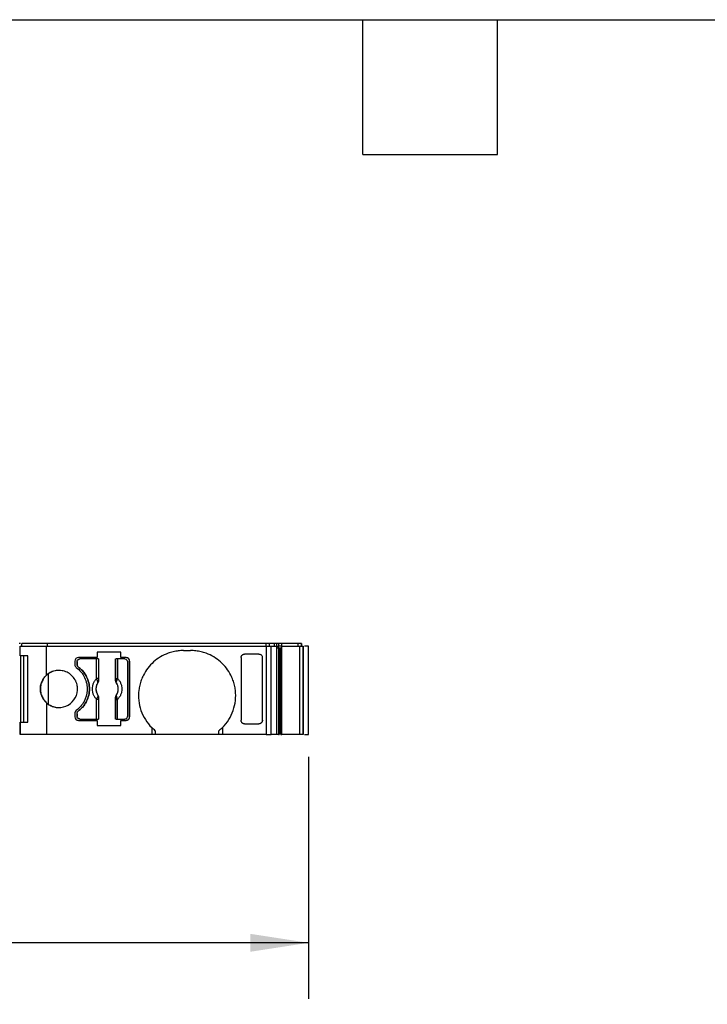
# Model space of a CAD drawing. Header units: millimetres. Extents: x 6 to 273, y 6 to 210.
# Tile 5 of 13: x 116 to 155, y 154 to 210. Entities that reach past the tile are written whole.
import ezdxf

# ---------------------------------------------------------------- set-up
doc = ezdxf.new("R2010")
doc.units = ezdxf.units.MM
doc.linetypes.add('SLD-Solid', pattern=[0])
doc.layers.add('DIMENSIONS', color=140, linetype='SLD-Solid', lineweight=25)
doc.layers.add('TEXT', color=140, linetype='SLD-Solid', lineweight=25)
doc.styles.add('SLDTEXTSTYLE0', font='TXT', dxfattribs={"width": 0.7})
doc.dimstyles.new('SLDDIMSTYLE0', dxfattribs={"dimtxt": 2.158008, "dimasz": 3.302, "dimexe": 0, "dimexo": 0.0625, "dimgap": 0.539502, "dimtad": 0, "dimtih": 1, "dimtoh": 1, "dimrnd": 1e-09, "dimzin": 12, "dimdsep": 46, "dimtxsty": 'SLDTEXTSTYLE0', "dimsah": 1, "dimcen": 0.09, "dimadec": 0, "dimazin": 3, "dimtfac": 1, "dimtofl": 0, "dimtmove": 0, "dimatfit": 3, "dimfxl": 0, "dimfrac": 2, "dimtolj": 1, "dimtzin": 12, "dimarcsym": 0})

# ---------------------------------------------------------------- blocks, each defined once
blk = doc.blocks.new('_D_4')
at = {"layer": 'DIMENSIONS'}
for p, q in [((52.729, 167.837), (52.729, 154.145)), ((132.817, 167.837), (132.817, 154.145)), ((52.729, 157.32), (87.729, 157.32)), ((90.653, 157.32), (89.929, 157.32)), ((89.929, 157.32), (89.929, 153.89)), ((97.066, 157.32), (97.791, 157.32)), ((97.791, 157.32), (97.791, 153.89)), ((132.817, 157.32), (99.99, 157.32)), ((89.929, 153.89), (90.653, 153.89)), ((97.791, 153.89), (97.066, 153.89))]:
    blk.add_line(p, q, dxfattribs=at)
for points in [[(52.729, 157.32), (56.031, 156.812), (56.031, 157.828)], [(132.817, 157.32), (129.515, 157.828), (129.515, 156.812)]]:
    blk.add_solid(points, dxfattribs=at)
at = {"layer": 'DIMENSIONS', "char_height": 2.1167, "attachment_point": 1, "style": 'SLDTEXTSTYLE0'}
for s, insert in [('80.1', (90.653, 160.532)), ('3.15', (90.653, 156.619))]:
    blk.add_mtext(s, dxfattribs=dict(at, insert=insert))

msp = doc.modelspace()

# ---------------------------------------------------------------- linework, layer by layer
for p, q in [((116.495, 173.557), (116.495, 174.107)), ((116.495, 174.107), (117.997, 174.107)), ((116.495, 173.557), (116.495, 174.107)), ((116.595, 174.107), (116.595, 174.257)), ((118.041, 174.257), (116.595, 174.257)), ((116.595, 174.107), (116.595, 174.257)), ((117.997, 172.465), (117.997, 174.107)), ((117.997, 174.107), (130.416, 174.107)), ((118.041, 174.107), (118.041, 174.257)), ((130.416, 174.257), (118.041, 174.257)), ((125.747, 173.857), (126.147, 173.857)), ((130.416, 174.107), (130.416, 174.257)), ((130.416, 174.107), (130.416, 169.107)), ((130.609, 174.107), (130.609, 174.257)), ((130.892, 174.257), (130.609, 174.257)), ((130.705, 169.107), (130.705, 174.107)), ((130.705, 174.107), (131.007, 174.107)), ((130.892, 174.107), (130.892, 174.257)), ((131.007, 174.107), (131.007, 169.107)), ((131.011, 174.257), (131.011, 174.107)), ((131.101, 174.107), (131.101, 174.007)), ((131.245, 174.107), (131.101, 174.107)), ((131.101, 174.007), (131.245, 174.007)), ((131.109, 174.007), (131.109, 169.107)), ((131.126, 174.107), (131.126, 174.257)), ((131.271, 174.257), (131.126, 174.257)), ((131.152, 169.107), (131.152, 174.007)), ((131.223, 169.107), (131.223, 174.007)), ((131.304, 174.107), (131.245, 174.107)), ((131.245, 174.007), (131.245, 169.107)), ((131.313, 174.257), (131.271, 174.257)), ((131.304, 169.107), (131.304, 174.107)), ((131.304, 174.107), (132.299, 174.107)), ((131.313, 174.107), (131.313, 174.257)), ((132.221, 174.257), (131.313, 174.257)), ((132.221, 174.107), (132.221, 174.257)), ((132.41, 174.257), (132.221, 174.257)), ((132.299, 174.107), (132.299, 169.107)), ((132.299, 174.107), (132.506, 174.107)), ((132.41, 174.107), (132.41, 174.257)), ((132.417, 174.107), (132.417, 174.257)), ((132.417, 174.107), (132.417, 174.257)), ((132.417, 174.257), (132.417, 174.107)), ((132.506, 174.107), (132.506, 169.107)), ((132.517, 169.107), (132.517, 174.107)), ((132.517, 174.107), (132.517, 169.107)), ((132.817, 169.107), (132.817, 174.107)), ((116.94, 173.557), (116.495, 173.557)), ((116.495, 173.557), (116.495, 173.557)), ((116.54, 169.807), (116.54, 173.557)), ((116.695, 173.557), (116.695, 169.807)), ((116.695, 173.557), (116.695, 169.807)), ((116.94, 169.807), (116.94, 173.557)), ((119.597, 173.257), (119.597, 173.057)), ((120.851, 173.457), (119.797, 173.457)), ((120.83, 173.382), (119.872, 173.382)), ((120.83, 172.269), (120.83, 173.382)), ((122.192, 173.757), (120.851, 173.757)), ((120.851, 173.757), (120.851, 173.457)), ((120.93, 173.382), (120.93, 172.269)), ((120.939, 173.382), (120.939, 172.159)), ((121.904, 172.159), (121.904, 173.382)), ((121.914, 172.269), (121.914, 173.382)), ((122.013, 173.382), (122.013, 172.269)), ((122.422, 173.382), (122.013, 173.382)), ((122.192, 173.457), (122.192, 173.757)), ((122.497, 173.457), (122.192, 173.457)), ((122.697, 173.257), (122.697, 170.107)), ((122.697, 173.257), (122.697, 173.257)), ((122.697, 170.107), (122.697, 173.257)), ((128.997, 173.456), (128.997, 169.908)), ((130.005, 173.657), (129.197, 173.657)), ((130.205, 173.456), (130.205, 173.474)), ((130.205, 169.89), (130.205, 173.474)), ((130.205, 169.908), (130.205, 173.456)), ((119.722, 173.232), (119.722, 173.082)), ((119.722, 173.082), (119.722, 173.232)), ((122.572, 173.232), (122.572, 170.132)), ((118.086, 172.536), (118.086, 170.828)), ((120.93, 172.269), (120.83, 172.269)), ((120.939, 172.159), (120.933, 172.161)), ((121.904, 172.159), (121.911, 172.161)), ((121.914, 172.269), (122.013, 172.269)), ((120.902, 172.045), (120.903, 172.044)), ((121.94, 172.044), (121.942, 172.045)), ((120.83, 169.982), (120.83, 171.095)), ((120.93, 171.095), (120.83, 171.095)), ((120.903, 171.32), (120.902, 171.319)), ((120.93, 171.095), (120.93, 169.982)), ((120.939, 171.206), (120.933, 171.204)), ((120.939, 171.206), (120.939, 169.982)), ((121.904, 169.982), (121.904, 171.206)), ((121.911, 171.204), (121.904, 171.206)), ((121.914, 169.982), (121.914, 171.095)), ((121.914, 171.095), (122.013, 171.095)), ((121.942, 171.319), (121.94, 171.32)), ((122.013, 169.982), (122.013, 171.095)), ((117.997, 170.9), (117.997, 169.107)), ((119.597, 170.307), (119.597, 170.107)), ((119.722, 170.282), (119.722, 170.132)), ((119.722, 170.132), (119.722, 170.282)), ((119.872, 169.982), (120.83, 169.982)), ((122.013, 169.982), (122.422, 169.982)), ((122.697, 170.107), (122.697, 170.107)), ((116.495, 169.807), (116.495, 169.107)), ((116.495, 169.807), (116.94, 169.807)), ((116.495, 169.107), (116.495, 169.807)), ((116.495, 169.807), (116.495, 169.807)), ((119.797, 169.907), (120.851, 169.907)), ((120.851, 169.907), (120.851, 169.607)), ((120.851, 169.607), (122.192, 169.607)), ((122.192, 169.607), (122.192, 169.907)), ((122.192, 169.907), (122.497, 169.907)), ((123.947, 169.501), (123.947, 169.107)), ((127.947, 169.501), (127.947, 169.107)), ((129.197, 169.707), (130.005, 169.707)), ((130.205, 169.908), (130.205, 169.89)), ((117.997, 169.107), (116.495, 169.107)), ((123.947, 169.107), (117.997, 169.107)), ((124.147, 169.107), (123.947, 169.107)), ((124.147, 169.322), (124.147, 169.107)), ((127.747, 169.107), (124.147, 169.107)), ((127.747, 169.107), (127.747, 169.322)), ((127.947, 169.107), (127.747, 169.107)), ((130.416, 169.107), (127.947, 169.107)), ((131.007, 169.107), (130.705, 169.107)), ((131.245, 169.107), (131.304, 169.107)), ((132.299, 169.107), (131.304, 169.107)), ((132.506, 169.107), (132.299, 169.107))]:
    msp.add_line(p, q)
for centre, radius, start, end in [((120.868, 172.176), 0.066, 289.9615, 346.8945), ((121.975, 172.176), 0.066, 193.1055, 250.0385), ((121.422, 171.682), 0.634, 145.0833, 214.9167), ((121.422, 171.682), 0.634, 325.0833, 34.9167), ((120.868, 171.189), 0.066, 13.1055, 70.0385), ((121.975, 171.189), 0.066, 109.9615, 166.8945)]:
    msp.add_arc(centre, radius, start, end)
for points, knots in [([(116.531, 174.257), (116.514, 174.257), (116.48, 174.257), (116.446, 174.257), (116.442, 174.257), (116.44, 174.257)], [0, 0, 0, 0, 0.323187, 0.661593, 1, 1, 1, 1]), ([(125.747, 173.857), (125.697, 173.856), (125.597, 173.855), (125.449, 173.841), (125.302, 173.82), (125.156, 173.789), (125.012, 173.751), (124.766, 173.669), (124.431, 173.51), (124.043, 173.224), (123.715, 172.873), (123.491, 172.517), (123.348, 172.188), (123.259, 171.902), (123.229, 171.706), (123.215, 171.607)], [0, 0, 0, 0, 0.040488, 0.080707, 0.120795, 0.160891, 0.201134, 0.241663, 0.370785, 0.50005, 0.629172, 0.758437, 0.839112, 0.919261, 1, 1, 1, 1]), ([(128.679, 171.607), (128.672, 171.657), (128.659, 171.755), (128.628, 171.901), (128.59, 172.045), (128.542, 172.186), (128.487, 172.324), (128.376, 172.559), (128.179, 172.873), (127.85, 173.224), (127.463, 173.51), (127.083, 173.69), (126.739, 173.793), (126.445, 173.847), (126.246, 173.854), (126.147, 173.857)], [0, 0, 0, 0, 0.040488, 0.080707, 0.120795, 0.160891, 0.201134, 0.241663, 0.370785, 0.50005, 0.629172, 0.758437, 0.839112, 0.919261, 1, 1, 1, 1]), ([(130.609, 174.257), (130.597, 174.257), (130.572, 174.257), (130.503, 174.257), (130.459, 174.257), (130.416, 174.257)], [0, 0, 0, 0, 0.5, 0.5, 1, 1, 1, 1]), ([(130.416, 174.107), (130.432, 174.107), (130.465, 174.107), (130.512, 174.107), (130.557, 174.107), (130.612, 174.107), (130.672, 174.107), (130.694, 174.107), (130.705, 174.107)], [0, 0, 0, 0, 0.126335, 0.249607, 0.373271, 0.500749, 0.749607, 1, 1, 1, 1]), ([(131.011, 174.257), (131.008, 174.257), (131.002, 174.257), (130.985, 174.257), (130.958, 174.257), (130.92, 174.257), (130.885, 174.257), (130.867, 174.257)], [0, 0, 0, 0, 0.167102, 0.331946, 0.500386, 0.749443, 1, 1, 1, 1]), ([(131.007, 174.007), (131.016, 174.007), (131.043, 174.007), (131.077, 174.007), (131.101, 174.007)], [0, 0, 0, 0, 0.328188, 1, 1, 1, 1]), ([(131.011, 174.107), (131.019, 174.107), (131.044, 174.107), (131.077, 174.107), (131.101, 174.107)], [0, 0, 0, 0, 0.290757, 1, 1, 1, 1]), ([(132.817, 174.107), (132.812, 174.107), (132.803, 174.107), (132.733, 174.107), (132.654, 174.107), (132.598, 174.107), (132.581, 174.107)], [0, 0, 0, 0, 0.290644, 0.581288, 0.871932, 1, 1, 1, 1]), ([(119.797, 173.457), (119.744, 173.457), (119.692, 173.436), (119.618, 173.362), (119.597, 173.31), (119.597, 173.257)], [0, 0, 0, 0, 0.5, 0.5, 1, 1, 1, 1]), ([(119.722, 173.232), (119.722, 173.271), (119.738, 173.31), (119.794, 173.366), (119.833, 173.382), (119.872, 173.382)], [0, 0, 0, 0, 0.5, 0.5, 1, 1, 1, 1]), ([(119.722, 173.232), (119.723, 173.245), (119.724, 173.271), (119.74, 173.308), (119.768, 173.344), (119.812, 173.376), (119.852, 173.38), (119.872, 173.382)], [0, 0, 0, 0, 0.168224, 0.3311335, 0.500763, 0.7495865, 1, 1, 1, 1]), ([(120.93, 173.382), (120.928, 173.382), (120.916, 173.382), (120.879, 173.382), (120.855, 173.382), (120.83, 173.382)], [0, 0, 0, 0, 0.5, 0.5, 1, 1, 1, 1]), ([(122.013, 173.382), (121.989, 173.382), (121.964, 173.382), (121.928, 173.382), (121.916, 173.382), (121.914, 173.382)], [0, 0, 0, 0, 0.5, 0.5, 1, 1, 1, 1]), ([(122.422, 173.382), (122.461, 173.382), (122.5, 173.366), (122.556, 173.31), (122.572, 173.271), (122.572, 173.232)], [0, 0, 0, 0, 0.5, 0.5, 1, 1, 1, 1]), ([(122.697, 173.257), (122.697, 173.31), (122.675, 173.362), (122.601, 173.436), (122.549, 173.457), (122.497, 173.457)], [0, 0, 0, 0, 0.5, 0.5, 1, 1, 1, 1]), ([(122.697, 173.257), (122.696, 173.27), (122.695, 173.297), (122.683, 173.334), (122.665, 173.369), (122.631, 173.409), (122.576, 173.449), (122.523, 173.455), (122.497, 173.457)], [0, 0, 0, 0, 0.12725, 0.249812, 0.372751, 0.501086, 0.749808, 1, 1, 1, 1]), ([(128.997, 173.456), (128.998, 173.471), (128.999, 173.499), (129.013, 173.539), (129.032, 173.573), (129.057, 173.601), (129.084, 173.623), (129.113, 173.639), (129.142, 173.65), (129.17, 173.656), (129.188, 173.657), (129.197, 173.657)], [0, 0, 0, 0, 0.138252, 0.26971, 0.394376, 0.512251, 0.623342, 0.727652, 0.825191, 0.915969, 1, 1, 1, 1]), ([(130.005, 173.657), (130.019, 173.656), (130.047, 173.655), (130.091, 173.64), (130.134, 173.614), (130.171, 173.573), (130.2, 173.519), (130.203, 173.478), (130.205, 173.456)], [0, 0, 0, 0, 0.128665, 0.272507, 0.431554, 0.605818, 0.795302, 1, 1, 1, 1]), ([(119.744, 171.607), (119.746, 171.641), (119.749, 171.708), (119.741, 171.81), (119.72, 171.929), (119.68, 172.063), (119.588, 172.255), (119.423, 172.462), (119.166, 172.638), (118.869, 172.734), (118.605, 172.737), (118.397, 172.693), (118.25, 172.636), (118.114, 172.562), (118.036, 172.497), (117.997, 172.465)], [0, 0, 0, 0, 0.040822, 0.0815, 0.122417, 0.186295, 0.250391, 0.377994, 0.500029, 0.622063, 0.749666, 0.813544, 0.87764, 0.938766, 1, 1, 1, 1]), ([(118.696, 172.724), (118.671, 172.727), (118.55, 172.737), (118.333, 172.681), (118.168, 172.584), (118.086, 172.536)], [0, 0, 0, 0, 0.117714, 0.558857, 1, 1, 1, 1]), ([(119.679, 172.895), (119.88, 172.749), (120.043, 172.553), (120.257, 172.105), (120.307, 171.855), (120.295, 171.607)], [0, 0, 0, 0, 0.5, 0.5, 1, 1, 1, 1]), ([(119.722, 173.082), (119.723, 173.067), (119.725, 173.036), (119.742, 172.992), (119.766, 172.952), (119.79, 172.932), (119.802, 172.922)], [0, 0, 0, 0, 0.249233, 0.499959, 0.749241, 1, 1, 1, 1]), ([(119.802, 172.922), (119.79, 172.932), (119.767, 172.952), (119.742, 172.992), (119.725, 173.036), (119.723, 173.067), (119.722, 173.082)], [0, 0, 0, 0, 0.2492334, 0.4999587, 0.7492415, 1, 1, 1, 1]), ([(119.802, 172.922), (119.834, 172.897), (119.897, 172.848), (119.983, 172.765), (120.063, 172.677), (120.136, 172.582), (120.202, 172.482), (120.298, 172.307), (120.395, 172.042), (120.435, 171.682), (120.395, 171.323), (120.284, 171.02), (120.14, 170.78), (119.987, 170.594), (119.864, 170.493), (119.802, 170.442)], [0, 0, 0, 0, 0.042112, 0.083729, 0.125101, 0.166484, 0.208132, 0.250294, 0.375098, 0.50009, 0.624895, 0.749887, 0.833557, 0.916248, 1, 1, 1, 1]), ([(119.802, 170.442), (119.834, 170.467), (119.897, 170.516), (119.983, 170.599), (120.063, 170.688), (120.136, 170.782), (120.202, 170.882), (120.298, 171.058), (120.395, 171.323), (120.435, 171.682), (120.395, 172.042), (120.284, 172.344), (120.14, 172.584), (119.987, 172.77), (119.864, 172.871), (119.802, 172.922)], [0, 0, 0, 0, 0.042112, 0.083729, 0.125101, 0.166484, 0.208132, 0.250294, 0.375098, 0.50009, 0.624895, 0.749887, 0.833557, 0.916248, 1, 1, 1, 1]), ([(118.086, 172.536), (118.061, 172.517), (118.012, 172.48), (117.944, 172.416), (117.881, 172.346), (117.826, 172.271), (117.75, 172.146), (117.67, 171.956), (117.636, 171.682), (117.67, 171.408), (117.77, 171.17), (117.911, 170.969), (118.026, 170.877), (118.086, 170.828)], [0, 0, 0, 0, 0.05532, 0.108294, 0.159275, 0.208654, 0.256865, 0.38258, 0.500209, 0.617617, 0.743556, 0.866037, 1, 1, 1, 1]), ([(117.997, 170.9), (117.976, 170.919), (117.934, 170.958), (117.878, 171.023), (117.828, 171.091), (117.784, 171.161), (117.725, 171.275), (117.665, 171.446), (117.638, 171.682), (117.665, 171.919), (117.731, 172.108), (117.813, 172.254), (117.896, 172.368), (117.962, 172.432), (117.997, 172.465)], [0, 0, 0, 0, 0.056891, 0.110934, 0.162235, 0.210919, 0.257132, 0.382789, 0.500066, 0.617335, 0.743, 0.821327, 0.906801, 1, 1, 1, 1]), ([(120.83, 171.095), (120.812, 171.114), (120.777, 171.152), (120.73, 171.215), (120.689, 171.282), (120.642, 171.38), (120.6, 171.513), (120.583, 171.682), (120.6, 171.851), (120.65, 172.009), (120.726, 172.152), (120.795, 172.23), (120.83, 172.269)], [0, 0, 0, 0, 0.06027, 0.120056, 0.179893, 0.240314, 0.370015, 0.500128, 0.629829, 0.759943, 0.879871, 1, 1, 1, 1]), ([(120.891, 172.114), (120.887, 172.123), (120.877, 172.144), (120.862, 172.182), (120.845, 172.225), (120.835, 172.254), (120.83, 172.269)], [0, 0, 0, 0, 0.220475, 0.499075, 0.748119, 1, 1, 1, 1]), ([(120.933, 172.161), (120.932, 172.144), (120.931, 172.103), (120.913, 172.067), (120.902, 172.045)], [0, 0, 0, 0, 0.389276, 1, 1, 1, 1]), ([(120.939, 172.159), (120.939, 172.145), (120.937, 172.118), (120.925, 172.079), (120.911, 172.056), (120.903, 172.044)], [0, 0, 0, 0, 0.3357194, 0.6642806, 1, 1, 1, 1]), ([(120.93, 172.269), (120.93, 172.249), (120.93, 172.21), (120.932, 172.177), (120.933, 172.161)], [0, 0, 0, 0, 0.521485, 1, 1, 1, 1]), ([(121.94, 172.044), (121.933, 172.056), (121.919, 172.079), (121.907, 172.118), (121.905, 172.145), (121.904, 172.159)], [0, 0, 0, 0, 0.335719, 0.664281, 1, 1, 1, 1]), ([(121.911, 172.161), (121.911, 172.171), (121.913, 172.192), (121.914, 172.229), (121.914, 172.255), (121.914, 172.269)], [0, 0, 0, 0, 0.317222, 0.645084, 1, 1, 1, 1]), ([(121.942, 172.045), (121.935, 172.057), (121.924, 172.078), (121.915, 172.11), (121.911, 172.138), (121.911, 172.154), (121.911, 172.161)], [0, 0, 0, 0, 0.332097, 0.61117, 0.833934, 1, 1, 1, 1]), ([(122.013, 172.269), (122.031, 172.25), (122.067, 172.212), (122.113, 172.149), (122.154, 172.082), (122.202, 171.985), (122.244, 171.851), (122.261, 171.682), (122.244, 171.513), (122.193, 171.355), (122.118, 171.212), (122.048, 171.134), (122.013, 171.095)], [0, 0, 0, 0, 0.06027, 0.120056, 0.179893, 0.240314, 0.370015, 0.500128, 0.629829, 0.759943, 0.879871, 1, 1, 1, 1]), ([(117.997, 170.9), (118.142, 170.769), (118.324, 170.681), (118.709, 170.614), (118.91, 170.636), (119.272, 170.782), (119.431, 170.907), (119.661, 171.222), (119.73, 171.413), (119.744, 171.607)], [0, 0, 0, 0, 0.25, 0.25, 0.5, 0.5, 0.75, 0.75, 1, 1, 1, 1]), ([(120.295, 171.607), (120.284, 171.384), (120.222, 171.164), (120.01, 170.772), (119.859, 170.6), (119.679, 170.469)], [0, 0, 0, 0, 0.5, 0.5, 1, 1, 1, 1]), ([(120.903, 172.044), (120.889, 172.023), (120.861, 171.98), (120.829, 171.909), (120.806, 171.836), (120.793, 171.76), (120.787, 171.676), (120.794, 171.584), (120.817, 171.489), (120.852, 171.399), (120.886, 171.346), (120.903, 171.32)], [0, 0, 0, 0, 0.101069, 0.200103, 0.298615, 0.398141, 0.500173, 0.626627, 0.756016, 0.877292, 1, 1, 1, 1]), ([(120.902, 172.045), (120.903, 172.05), (120.906, 172.06), (120.904, 172.078), (120.899, 172.096), (120.893, 172.108), (120.891, 172.114)], [0, 0, 0, 0, 0.306881, 0.575882, 0.806979, 1, 1, 1, 1]), ([(121.94, 171.32), (121.954, 171.342), (121.983, 171.385), (122.014, 171.455), (122.037, 171.528), (122.051, 171.604), (122.056, 171.688), (122.049, 171.781), (122.026, 171.875), (121.991, 171.965), (121.957, 172.018), (121.94, 172.044)], [0, 0, 0, 0, 0.101069, 0.200103, 0.298615, 0.398141, 0.500173, 0.626627, 0.756016, 0.877292, 1, 1, 1, 1]), ([(123.215, 171.607), (123.169, 171.225), (123.212, 170.833), (123.465, 170.106), (123.674, 169.772), (123.947, 169.501)], [0, 0, 0, 0, 0.5, 0.5, 1, 1, 1, 1]), ([(127.947, 169.501), (128.219, 169.772), (128.429, 170.106), (128.682, 170.833), (128.724, 171.225), (128.679, 171.607)], [0, 0, 0, 0, 0.5, 0.5, 1, 1, 1, 1]), ([(120.902, 171.319), (120.908, 171.308), (120.92, 171.287), (120.929, 171.254), (120.933, 171.227), (120.933, 171.211), (120.933, 171.204)], [0, 0, 0, 0, 0.332097, 0.61117, 0.833934, 1, 1, 1, 1]), ([(120.903, 171.32), (120.911, 171.308), (120.925, 171.285), (120.937, 171.246), (120.939, 171.219), (120.939, 171.206)], [0, 0, 0, 0, 0.335719, 0.664281, 1, 1, 1, 1]), ([(120.933, 171.204), (120.932, 171.193), (120.931, 171.173), (120.93, 171.135), (120.93, 171.109), (120.93, 171.095)], [0, 0, 0, 0, 0.3172218, 0.6450837, 1, 1, 1, 1]), ([(121.904, 171.206), (121.905, 171.219), (121.907, 171.246), (121.919, 171.285), (121.933, 171.308), (121.94, 171.32)], [0, 0, 0, 0, 0.3357194, 0.6642806, 1, 1, 1, 1]), ([(121.911, 171.204), (121.911, 171.22), (121.912, 171.262), (121.931, 171.297), (121.942, 171.319)], [0, 0, 0, 0, 0.389276, 1, 1, 1, 1]), ([(121.914, 171.095), (121.914, 171.116), (121.914, 171.155), (121.912, 171.188), (121.911, 171.204)], [0, 0, 0, 0, 0.521485, 1, 1, 1, 1]), ([(121.942, 171.319), (121.94, 171.314), (121.938, 171.304), (121.94, 171.286), (121.945, 171.268), (121.95, 171.256), (121.953, 171.251)], [0, 0, 0, 0, 0.306881, 0.575882, 0.806979, 1, 1, 1, 1]), ([(118.086, 170.828), (118.168, 170.78), (118.333, 170.683), (118.55, 170.627), (118.671, 170.638), (118.696, 170.64)], [0, 0, 0, 0, 0.441143, 0.882286, 1, 1, 1, 1]), ([(119.597, 170.107), (119.597, 170.055), (119.618, 170.003), (119.692, 169.929), (119.744, 169.907), (119.797, 169.907)], [0, 0, 0, 0, 0.5, 0.5, 1, 1, 1, 1]), ([(119.722, 170.282), (119.723, 170.298), (119.725, 170.329), (119.742, 170.372), (119.766, 170.412), (119.79, 170.432), (119.802, 170.442)], [0, 0, 0, 0, 0.249233, 0.499959, 0.749241, 1, 1, 1, 1]), ([(119.872, 169.982), (119.833, 169.982), (119.794, 169.998), (119.738, 170.054), (119.722, 170.093), (119.722, 170.132)], [0, 0, 0, 0, 0.5, 0.5, 1, 1, 1, 1]), ([(119.872, 169.982), (119.859, 169.983), (119.833, 169.985), (119.796, 170.001), (119.76, 170.029), (119.728, 170.073), (119.724, 170.112), (119.722, 170.132)], [0, 0, 0, 0, 0.168224, 0.3311335, 0.500763, 0.7495865, 1, 1, 1, 1]), ([(120.83, 169.982), (120.855, 169.982), (120.879, 169.982), (120.916, 169.982), (120.928, 169.982), (120.93, 169.982)], [0, 0, 0, 0, 0.5, 0.5, 1, 1, 1, 1]), ([(121.914, 169.982), (121.916, 169.982), (121.928, 169.982), (121.964, 169.982), (121.989, 169.982), (122.013, 169.982)], [0, 0, 0, 0, 0.5, 0.5, 1, 1, 1, 1]), ([(122.422, 169.982), (122.435, 169.983), (122.461, 169.985), (122.498, 170.001), (122.534, 170.029), (122.566, 170.073), (122.57, 170.112), (122.572, 170.132)], [0, 0, 0, 0, 0.168224, 0.331133, 0.500763, 0.749586, 1, 1, 1, 1]), ([(122.497, 169.907), (122.549, 169.907), (122.601, 169.929), (122.675, 170.003), (122.697, 170.055), (122.697, 170.107)], [0, 0, 0, 0, 0.5, 0.5, 1, 1, 1, 1]), ([(122.497, 169.907), (122.51, 169.908), (122.536, 169.909), (122.574, 169.921), (122.608, 169.939), (122.649, 169.973), (122.689, 170.028), (122.694, 170.081), (122.697, 170.107)], [0, 0, 0, 0, 0.12725, 0.249812, 0.372751, 0.501086, 0.749808, 1, 1, 1, 1]), ([(124.147, 169.322), (124.112, 169.35), (124.044, 169.407), (123.979, 169.47), (123.947, 169.501)], [0, 0, 0, 0, 0.509106, 1, 1, 1, 1]), ([(127.947, 169.501), (127.915, 169.47), (127.85, 169.407), (127.782, 169.35), (127.747, 169.322)], [0, 0, 0, 0, 0.490906, 1, 1, 1, 1]), ([(129.197, 169.707), (129.183, 169.708), (129.155, 169.71), (129.112, 169.724), (129.069, 169.751), (129.031, 169.791), (129.003, 169.845), (128.999, 169.886), (128.997, 169.908)], [0, 0, 0, 0, 0.128665, 0.272507, 0.431554, 0.605818, 0.795302, 1, 1, 1, 1]), ([(130.205, 169.908), (130.204, 169.893), (130.203, 169.865), (130.189, 169.826), (130.17, 169.791), (130.145, 169.763), (130.118, 169.741), (130.089, 169.725), (130.061, 169.714), (130.032, 169.708), (130.014, 169.707), (130.005, 169.707)], [0, 0, 0, 0, 0.138257, 0.269718, 0.394386, 0.512262, 0.623353, 0.727662, 0.825199, 0.915974, 1, 1, 1, 1]), ([(130.416, 169.107), (130.481, 169.107), (130.546, 169.107), (130.65, 169.107), (130.688, 169.107), (130.705, 169.107)], [0, 0, 0, 0, 0.5, 0.5, 1, 1, 1, 1]), ([(131.109, 169.107), (131.102, 169.107), (131.086, 169.107), (131.048, 169.107), (131.016, 169.107), (131.007, 169.107)], [0, 0, 0, 0, 0.413144, 0.826288, 1, 1, 1, 1]), ([(132.581, 169.107), (132.598, 169.107), (132.654, 169.107), (132.733, 169.107), (132.803, 169.107), (132.812, 169.107), (132.817, 169.107)], [0, 0, 0, 0, 0.128068, 0.418712, 0.709356, 1, 1, 1, 1])]:
    msp.add_open_spline(points, degree=3, knots=knots)
for points in [[(131.126, 174.257), (131.069, 174.257), (131.023, 174.257), (131.011, 174.257)], [(132.417, 174.257), (132.417, 174.257), (132.414, 174.257), (132.41, 174.257)], [(119.597, 173.057), (119.597, 172.994), (119.628, 172.932), (119.679, 172.895)], [(121.953, 172.114), (121.972, 172.155), (121.995, 172.212), (122.013, 172.269)], [(121.942, 172.045), (121.935, 172.061), (121.938, 172.083), (121.953, 172.114)], [(120.891, 171.251), (120.871, 171.209), (120.849, 171.152), (120.83, 171.095)], [(120.902, 171.319), (120.908, 171.304), (120.905, 171.281), (120.891, 171.251)], [(122.013, 171.095), (121.995, 171.152), (121.972, 171.209), (121.953, 171.251)], [(119.679, 170.469), (119.628, 170.432), (119.597, 170.37), (119.597, 170.307)], [(119.722, 170.282), (119.722, 170.344), (119.752, 170.405), (119.802, 170.442)], [(131.109, 169.107), (131.114, 169.107), (131.131, 169.107), (131.152, 169.107)]]:
    msp.add_open_spline(points, degree=3)
at = {"layer": 'TEXT'}
for p, q in [((6.35, 209.55), (273.05, 209.55)), ((135.89, 201.93), (135.89, 209.55)), ((143.51, 201.93), (143.51, 209.55)), ((135.89, 201.93), (143.51, 201.93))]:
    msp.add_line(p, q, dxfattribs=at)

# ---------------------------------------------------------------- dimensions: what is measured, and where the dimension line sits
at = {"layer": 'DIMENSIONS'}
dim = msp.add_linear_dim(base=(132.817, 157.32), p1=(52.729, 169.107), p2=(132.817, 169.107), dimstyle='SLDDIMSTYLE0', dxfattribs=at)
dim.commit()
dim.dimension.update_dxf_attribs({"geometry": '_D_4', "text_midpoint": (93.86, 157.32), "dimtype": 160})

doc.saveas('drawing.dxf')
